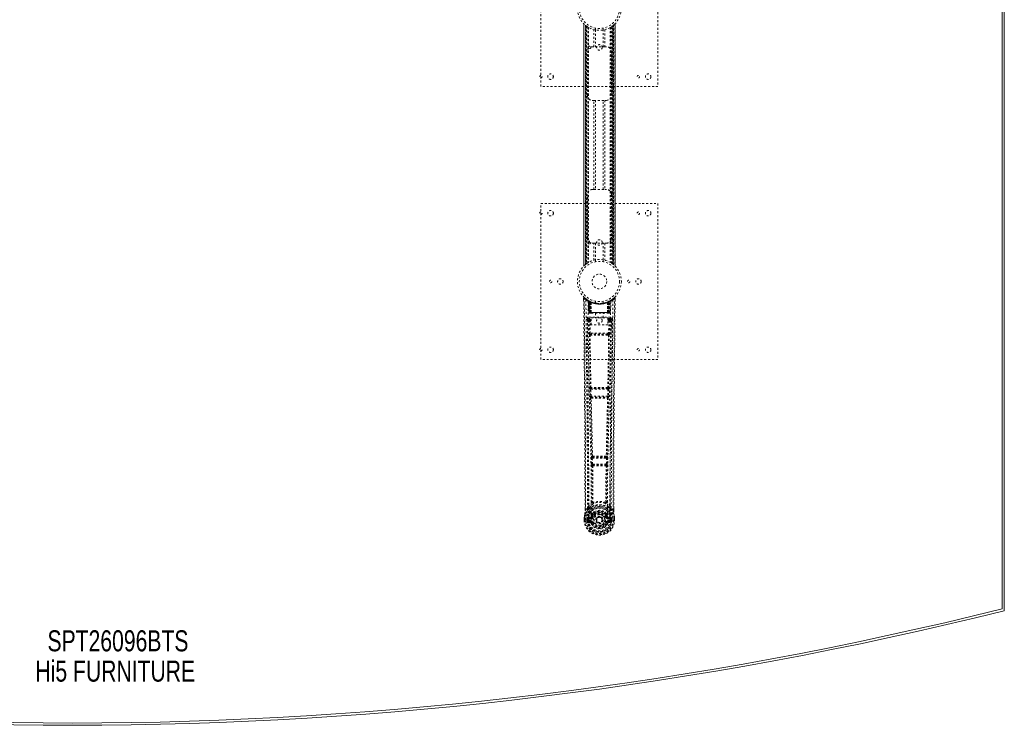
# Model space of a CAD drawing. Header units: inches. Extents: x 14.7 to 110.2, y 28.9 to 88.4.
# Tile 3 of 4: x 59.7 to 110.2, y 28.9 to 65. Entities that reach past the tile are written whole.
import ezdxf

# ---------------------------------------------------------------- set-up
doc = ezdxf.new("R2010")
doc.units = ezdxf.units.IN
doc.header["$MEASUREMENT"] = 0
doc.linetypes.add('SLD-Dashed', pattern=[0.075, 0.05, -0.025])
doc.linetypes.add('SLD-Solid', pattern=[0])
doc.layers.add('HI5-SYMBOLTEXT', color=5, linetype='SLD-Solid')
doc.styles.add('SLDTEXTSTYLE0', font='TXT', dxfattribs={"width": 0.75})

# ---------------------------------------------------------------- blocks, each defined once
blk = doc.blocks.new('SW_NOTE_0')
at = {"layer": 'HI5-SYMBOLTEXT', "color": 0, "char_height": 1.08, "attachment_point": 1, "style": 'SLDTEXTSTYLE0'}
for s, insert in [('SPT26096BTS', (0, 1.392)), ('Hi5 FURNITURE', (-0.617, -0.16))]:
    blk.add_mtext(s, dxfattribs=dict(at, insert=insert))

msp = doc.modelspace()

# ---------------------------------------------------------------- linework, layer by layer
at = {"color": 7, "linetype": 'SLD-Solid', "lineweight": 15}
for p, q in [((110.04, 82.41), (110.04, 34.844)), ((110.04, 34.844), (110.04, 82.41)), ((110.158, 82.502), (110.158, 34.752))]:
    msp.add_line(p, q, dxfattribs=at)
at = {"color": 7, "linetype": 'SLD-Dashed', "lineweight": 0}
for p, q in [((86.408, 61.627), (86.408, 69.627)), ((92.408, 69.627), (92.408, 61.627)), ((88.603, 64.842), (88.603, 52.412)), ((88.603, 52.413), (88.603, 64.841)), ((88.603, 64.84), (88.603, 52.413)), ((88.615, 52.425), (88.615, 64.829)), ((88.693, 52.495), (88.693, 64.758)), ((88.693, 64.758), (88.693, 52.495)), ((88.698, 64.754), (88.698, 52.499)), ((88.699, 64.753), (88.699, 52.5)), ((88.702, 52.503), (88.702, 64.751)), ((88.702, 64.751), (88.702, 52.503)), ((88.713, 52.512), (88.713, 64.742)), ((88.718, 52.515), (88.718, 64.739)), ((88.72, 64.737), (88.72, 52.517)), ((88.722, 64.735), (88.722, 52.518)), ((88.744, 64.719), (88.744, 52.535)), ((88.81, 64.674), (88.81, 52.58)), ((88.835, 64.659), (88.835, 52.595)), ((88.853, 64.648), (88.853, 52.605)), ((89.208, 64.616), (89.208, 64.519)), ((89.608, 64.519), (89.608, 64.616)), ((89.963, 64.648), (89.963, 52.605)), ((89.981, 64.659), (89.981, 52.595)), ((90.006, 64.674), (90.006, 52.58)), ((90.064, 52.541), (90.064, 64.713)), ((90.109, 64.747), (90.092, 64.733)), ((90.094, 52.518), (90.094, 64.735)), ((90.097, 52.517), (90.097, 64.737)), ((90.098, 64.739), (90.098, 52.515)), ((90.1, 64.739), (90.1, 52.514)), ((90.109, 52.507), (90.109, 64.747)), ((90.114, 64.751), (90.114, 52.503)), ((90.114, 52.503), (90.114, 64.751)), ((90.118, 52.499), (90.118, 64.754)), ((90.123, 64.758), (90.123, 52.495)), ((90.123, 52.495), (90.123, 64.758)), ((90.201, 64.829), (90.201, 52.425)), ((90.213, 52.411), (90.213, 64.842)), ((90.213, 64.841), (90.213, 52.413)), ((90.213, 52.413), (90.213, 64.84)), ((89.127, 63.662), (89.127, 64.538)), ((89.211, 64.519), (89.211, 63.662)), ((89.606, 63.662), (89.606, 64.519)), ((89.69, 64.538), (89.69, 63.662)), ((89.043, 63.662), (89.127, 63.662)), ((89.69, 63.662), (89.127, 63.662)), ((89.69, 63.662), (89.773, 63.662)), ((88.793, 61.162), (88.793, 63.412)), ((90.023, 63.412), (90.023, 61.162)), ((92.408, 61.627), (86.408, 61.627)), ((89.127, 60.912), (89.043, 60.912)), ((89.127, 56.342), (89.127, 60.912)), ((89.127, 60.912), (89.69, 60.912)), ((89.211, 60.912), (89.211, 56.342)), ((89.606, 56.342), (89.606, 60.912)), ((89.69, 60.912), (89.69, 56.342)), ((89.773, 60.912), (89.69, 60.912)), ((88.793, 53.842), (88.793, 56.092)), ((89.043, 56.342), (89.127, 56.342)), ((89.127, 56.342), (89.69, 56.342)), ((89.69, 56.342), (89.773, 56.342)), ((90.023, 56.092), (90.023, 53.842)), ((86.408, 55.627), (92.408, 55.627)), ((86.408, 47.627), (86.408, 55.627)), ((92.408, 55.627), (92.408, 47.627)), ((89.127, 53.592), (89.043, 53.592)), ((89.127, 52.716), (89.127, 53.592)), ((89.127, 53.592), (89.69, 53.592)), ((89.211, 53.592), (89.211, 52.734)), ((89.606, 52.734), (89.606, 53.592)), ((89.69, 53.592), (89.69, 52.716)), ((89.773, 53.592), (89.69, 53.592)), ((89.208, 52.734), (89.208, 52.638)), ((89.608, 52.638), (89.608, 52.734)), ((88.601, 50.768), (88.602, 50.684)), ((88.631, 50.769), (88.651, 50.791)), ((88.839, 50.653), (88.826, 50.661)), ((88.854, 50.628), (88.841, 50.637)), ((88.862, 50.031), (88.841, 50.637)), ((88.875, 50.031), (88.854, 50.628)), ((88.924, 50.609), (88.858, 50.643)), ((88.873, 50.621), (88.896, 50.027)), ((88.941, 50.582), (88.873, 50.618)), ((88.893, 50.031), (88.873, 50.618)), ((88.9, 50.588), (88.913, 50.614)), ((88.9, 50.588), (88.901, 50.031)), ((88.906, 50.585), (88.9, 50.588)), ((88.906, 50.585), (88.918, 50.611)), ((88.906, 50.031), (88.906, 50.585)), ((88.913, 50.614), (88.918, 50.611)), ((88.914, 50.581), (88.926, 50.608)), ((88.914, 50.031), (88.914, 50.581)), ((88.918, 50.579), (88.93, 50.606)), ((88.918, 50.579), (88.918, 50.031)), ((88.925, 50.608), (88.924, 50.609)), ((88.93, 50.606), (88.926, 50.608)), ((88.932, 50.573), (88.944, 50.599)), ((88.932, 50.573), (88.933, 50.031)), ((88.936, 50.571), (88.948, 50.598)), ((88.936, 50.031), (88.936, 50.571)), ((88.941, 50.582), (88.942, 50.582)), ((88.96, 50.031), (88.941, 50.582)), ((88.942, 50.582), (88.962, 50.031)), ((88.944, 50.599), (88.948, 50.598)), ((88.987, 50.553), (88.985, 50.554)), ((88.99, 50.029), (88.985, 50.554)), ((88.987, 50.553), (88.992, 50.031)), ((88.991, 50.579), (88.988, 50.58)), ((89.208, 50.616), (89.208, 50.519)), ((89.608, 50.519), (89.608, 50.616)), ((89.824, 50.031), (89.829, 50.553)), ((89.828, 50.581), (89.825, 50.579)), ((89.831, 50.554), (89.826, 50.029)), ((89.831, 50.554), (89.829, 50.553)), ((89.855, 50.031), (89.874, 50.582)), ((89.875, 50.582), (89.856, 50.031)), ((89.868, 50.598), (89.88, 50.571)), ((89.872, 50.599), (89.898, 50.612)), ((89.872, 50.599), (89.884, 50.573)), ((89.874, 50.582), (89.875, 50.582)), ((89.943, 50.618), (89.875, 50.582)), ((89.88, 50.571), (89.88, 50.031)), ((89.883, 50.031), (89.884, 50.573)), ((89.89, 50.608), (89.886, 50.606)), ((89.886, 50.606), (89.898, 50.579)), ((89.89, 50.608), (89.902, 50.581)), ((89.892, 50.609), (89.891, 50.608)), ((89.958, 50.643), (89.892, 50.609)), ((89.898, 50.611), (89.903, 50.614)), ((89.898, 50.611), (89.911, 50.585)), ((89.898, 50.031), (89.898, 50.579)), ((89.902, 50.581), (89.902, 50.031)), ((89.903, 50.614), (89.912, 50.618)), ((89.903, 50.614), (89.916, 50.588)), ((89.916, 50.588), (89.911, 50.585)), ((89.911, 50.585), (89.911, 50.031)), ((89.916, 50.031), (89.916, 50.588)), ((89.92, 50.027), (89.943, 50.621)), ((89.923, 50.031), (89.943, 50.618)), ((89.936, 50.612), (89.931, 50.613)), ((89.941, 50.031), (89.962, 50.628)), ((89.954, 50.031), (89.976, 50.637)), ((89.976, 50.637), (89.962, 50.628)), ((89.99, 50.661), (89.977, 50.653)), ((90.054, 50.703), (89.994, 50.666)), ((90.165, 50.791), (90.063, 50.71)), ((90.215, 50.768), (90.185, 50.769)), ((90.214, 50.683), (90.215, 50.768)), ((88.862, 50.031), (88.875, 50.031)), ((88.901, 50.031), (88.862, 50.031)), ((88.875, 50.031), (88.914, 50.031)), ((88.888, 50.003), (88.892, 50.002)), ((88.893, 50.031), (88.96, 50.031)), ((88.894, 50.002), (88.893, 50.002)), ((88.901, 50.002), (88.906, 50.002)), ((88.905, 50.002), (88.915, 50.002)), ((89.911, 50.031), (88.906, 50.031)), ((88.915, 50.002), (88.919, 50.002)), ((88.918, 50.031), (89.898, 50.031)), ((88.923, 50.002), (88.99, 50.002)), ((88.933, 50.031), (88.936, 50.031)), ((89.88, 50.031), (88.936, 50.031)), ((88.962, 50.031), (88.96, 50.031)), ((88.99, 50.029), (88.992, 50.031)), ((88.992, 50.031), (89.824, 50.031)), ((88.992, 50.002), (89.824, 50.002)), ((89.213, 50.002), (89.213, 49.769)), ((89.603, 49.769), (89.603, 50.002)), ((89.824, 50.031), (89.826, 50.029)), ((89.826, 50.002), (89.893, 50.002)), ((89.856, 50.031), (89.855, 50.031)), ((89.856, 50.031), (89.923, 50.031)), ((89.88, 50.031), (89.883, 50.031)), ((89.897, 50.002), (89.901, 50.002)), ((89.901, 50.002), (89.911, 50.002)), ((89.902, 50.031), (89.941, 50.031)), ((89.91, 50.002), (89.915, 50.002)), ((89.915, 50.002), (89.915, 50.004)), ((89.954, 50.031), (89.916, 50.031)), ((89.923, 50.002), (89.922, 50.002)), ((89.924, 50.002), (89.928, 50.002)), ((89.941, 50.031), (89.954, 50.031)), ((88.795, 49.705), (88.791, 49.687)), ((88.792, 49.695), (88.792, 49.685)), ((88.792, 49.685), (88.792, 49.683)), ((88.792, 49.684), (88.799, 48.87)), ((88.836, 49.793), (88.836, 49.733)), ((89.98, 49.793), (88.836, 49.793)), ((88.836, 49.733), (88.984, 49.733)), ((88.884, 49.63), (88.891, 48.97)), ((88.884, 49.63), (88.929, 49.63)), ((88.929, 49.675), (88.929, 49.63)), ((88.984, 49.675), (88.929, 49.675)), ((88.936, 48.97), (88.929, 49.63)), ((88.984, 49.63), (88.929, 49.63)), ((88.984, 49.403), (88.984, 49.769)), ((88.984, 49.769), (89.845, 49.769)), ((89.845, 49.769), (89.845, 49.403)), ((89.845, 49.733), (89.98, 49.733)), ((89.845, 49.675), (89.888, 49.675)), ((89.845, 49.63), (89.888, 49.63)), ((89.888, 49.63), (89.881, 48.97)), ((89.888, 49.675), (89.888, 49.63)), ((89.932, 49.63), (89.925, 48.97)), ((89.98, 49.733), (89.98, 49.793)), ((90.017, 48.87), (90.024, 49.684)), ((90.025, 49.687), (90.021, 49.705)), ((90.024, 49.685), (90.024, 49.695)), ((90.024, 49.683), (90.024, 49.685)), ((89.881, 48.97), (88.936, 48.97)), ((89.845, 49.403), (88.984, 49.403)), ((88.933, 48.88), (88.982, 48.879)), ((88.992, 48.926), (88.945, 48.926)), ((89.824, 48.926), (88.992, 48.926)), ((89.872, 48.926), (89.824, 48.926)), ((89.834, 48.879), (89.883, 48.88)), ((92.408, 47.627), (86.408, 47.627)), ((88.928, 46.099), (88.939, 45.746)), ((88.941, 46.191), (88.935, 46.189)), ((88.973, 46.1), (89.843, 46.1)), ((88.984, 45.748), (88.973, 46.1)), ((88.98, 46.145), (88.986, 46.148)), ((89.836, 46.145), (88.98, 46.145)), ((89.83, 46.148), (89.836, 46.145)), ((89.843, 46.1), (89.833, 45.748)), ((89.881, 46.189), (89.875, 46.191)), ((89.888, 46.099), (89.877, 45.746)), ((88.952, 45.656), (88.953, 45.656)), ((89.833, 45.748), (88.984, 45.748)), ((88.997, 45.702), (88.997, 45.703)), ((88.997, 45.703), (89.819, 45.703)), ((89.819, 45.703), (89.819, 45.702)), ((89.863, 45.656), (89.864, 45.656)), ((88.998, 42.577), (89.01, 42.268)), ((89.02, 42.67), (89.008, 42.666)), ((89.042, 42.578), (89.774, 42.578)), ((89.054, 42.269), (89.042, 42.578)), ((89.052, 42.623), (89.065, 42.627)), ((89.764, 42.623), (89.052, 42.623)), ((89.751, 42.627), (89.764, 42.623)), ((89.774, 42.578), (89.762, 42.269)), ((89.796, 42.67), (89.808, 42.666)), ((89.819, 42.577), (89.807, 42.268)), ((89.01, 42.268), (89.012, 42.234)), ((89.028, 42.178), (89.029, 42.177)), ((89.762, 42.269), (89.054, 42.269)), ((89.073, 42.224), (89.072, 42.225)), ((89.072, 42.225), (89.744, 42.225)), ((89.744, 42.225), (89.743, 42.224)), ((89.787, 42.177), (89.788, 42.178)), ((89.807, 42.268), (89.804, 42.234)), ((88.671, 39.895), (88.671, 39.984)), ((88.673, 39.985), (88.673, 39.896)), ((88.797, 40.012), (88.701, 39.896)), ((88.797, 40.012), (88.857, 40.124)), ((89.96, 40.124), (90.019, 40.012)), ((90.115, 39.896), (90.019, 40.012)), ((90.144, 39.896), (90.143, 39.997)), ((90.145, 39.895), (90.145, 39.997)), ((88.628, 39.396), (88.629, 39.513)), ((88.628, 39.396), (88.632, 39.396)), ((88.629, 39.517), (88.629, 39.513)), ((88.63, 39.513), (88.63, 39.395)), ((88.632, 39.396), (88.686, 39.396)), ((88.659, 39.513), (88.658, 39.397)), ((88.686, 39.396), (88.709, 39.396)), ((88.709, 39.396), (88.714, 39.396)), ((88.714, 39.396), (88.865, 39.396)), ((88.78, 39.469), (88.78, 39.47)), ((88.78, 39.397), (88.78, 39.469)), ((88.78, 39.397), (88.78, 39.397)), ((88.809, 39.468), (88.809, 39.397)), ((88.815, 39.397), (88.809, 39.397)), ((88.81, 39.469), (88.815, 39.488)), ((88.815, 39.488), (88.815, 39.475)), ((88.815, 39.475), (88.815, 39.397)), ((88.824, 39.516), (88.821, 39.512)), ((88.824, 39.516), (88.835, 39.527)), ((88.95, 39.548), (88.835, 39.527)), ((88.835, 39.527), (88.835, 39.527)), ((88.835, 39.527), (88.835, 39.527)), ((88.85, 39.494), (88.979, 39.519)), ((88.85, 39.494), (88.85, 39.464)), ((88.979, 39.494), (88.85, 39.494)), ((88.979, 39.464), (88.85, 39.464)), ((88.865, 39.396), (88.865, 39.396)), ((88.979, 39.519), (88.979, 39.494)), ((88.979, 39.464), (88.979, 39.494)), ((89.027, 39.548), (89.034, 39.56)), ((89.034, 39.56), (89.061, 39.548)), ((89.037, 39.708), (89.036, 39.686)), ((89.044, 39.736), (89.055, 39.754)), ((89.06, 39.703), (89.06, 39.681)), ((89.252, 39.403), (89.252, 39.418)), ((89.252, 39.394), (89.252, 39.403)), ((89.755, 39.548), (89.782, 39.56)), ((89.756, 39.681), (89.756, 39.703)), ((89.761, 39.754), (89.773, 39.736)), ((89.779, 39.708), (89.78, 39.686)), ((89.782, 39.56), (89.789, 39.548)), ((89.837, 39.519), (89.966, 39.494)), ((89.837, 39.519), (89.837, 39.494)), ((89.966, 39.494), (89.837, 39.494)), ((89.837, 39.464), (89.837, 39.494)), ((89.966, 39.464), (89.837, 39.464)), ((89.981, 39.527), (89.866, 39.548)), ((89.951, 39.396), (90.102, 39.396)), ((89.966, 39.464), (89.966, 39.494)), ((89.981, 39.527), (89.992, 39.516)), ((89.995, 39.512), (89.992, 39.516)), ((90.001, 39.488), (90.001, 39.475)), ((90.006, 39.469), (90.001, 39.488)), ((90.001, 39.475), (90.001, 39.397)), ((90.001, 39.397), (90.007, 39.397)), ((90.036, 39.47), (90.007, 39.468)), ((90.007, 39.397), (90.007, 39.468)), ((90.036, 39.47), (90.036, 39.469)), ((90.036, 39.469), (90.037, 39.397)), ((90.102, 39.396), (90.108, 39.396)), ((90.108, 39.396), (90.131, 39.396)), ((90.131, 39.396), (90.184, 39.396)), ((90.158, 39.397), (90.158, 39.513)), ((90.184, 39.396), (90.188, 39.396)), ((90.187, 39.395), (90.186, 39.513)), ((90.187, 39.513), (90.187, 39.517)), ((90.188, 39.396), (90.187, 39.513)), ((88.833, 39.276), (88.951, 39.252)), ((88.863, 39.342), (88.863, 39.312)), ((88.863, 39.342), (88.979, 39.342)), ((88.979, 39.291), (88.863, 39.312)), ((88.863, 39.312), (88.979, 39.312)), ((88.979, 39.342), (88.979, 39.312)), ((88.979, 39.291), (88.979, 39.312)), ((89.039, 39.248), (89.035, 39.256)), ((89.061, 39.257), (89.039, 39.248)), ((89.777, 39.248), (89.755, 39.257)), ((89.781, 39.256), (89.777, 39.248)), ((89.832, 39.225), (89.777, 39.248)), ((89.837, 39.342), (89.837, 39.312)), ((89.837, 39.342), (89.953, 39.342)), ((89.953, 39.312), (89.837, 39.291)), ((89.837, 39.291), (89.837, 39.312)), ((89.837, 39.312), (89.953, 39.312)), ((89.865, 39.252), (89.984, 39.276)), ((89.953, 39.312), (89.953, 39.342))]:
    msp.add_line(p, q, dxfattribs=at)
at = {"color": 7, "linetype": 'SLD-Dashed', "lineweight": 0, "flags": 128}
for points in [[(88.601, 50.768), (88.602, 50.768), (88.604, 50.768), (88.61, 50.769), (88.62, 50.769), (88.625, 50.768), (88.631, 50.769)], [(88.671, 39.984), (88.669, 42.613), (88.651, 45.331), (88.627, 48.049), (88.601, 50.768)], [(88.65, 50.788), (88.643, 50.792), (88.635, 50.795), (88.626, 50.795), (88.618, 50.794), (88.612, 50.79), (88.606, 50.785), (88.603, 50.778), (88.602, 50.771)], [(88.701, 39.896), (88.702, 40.635), (88.702, 41.415), (88.7, 42.238), (88.696, 43.103), (88.692, 43.9), (88.686, 44.73), (88.685, 44.92), (88.683, 45.113), (88.682, 45.307), (88.681, 45.44), (88.68, 45.57), (88.678, 45.705), (88.677, 45.847), (88.673, 46.3), (88.669, 46.805), (88.663, 47.36), (88.66, 47.711), (88.656, 48.084), (88.653, 48.486), (88.649, 48.862), (88.644, 49.353), (88.64, 49.789), (88.637, 50.17), (88.634, 50.497), (88.631, 50.769)], [(88.72, 50.675), (88.726, 49.084), (88.744, 47.495), (88.774, 45.908), (88.812, 44.326), (88.842, 43.086), (88.865, 41.85), (88.875, 40.62), (88.865, 39.396)], [(88.829, 50.619), (88.835, 49.033), (88.856, 47.448), (88.889, 45.866), (88.929, 44.287), (88.961, 43.05), (88.985, 41.816), (88.995, 40.588), (88.982, 39.366)], [(88.834, 50.654), (88.841, 50.643), (88.845, 50.629)], [(88.841, 50.642), (88.842, 50.637), (88.842, 50.635)], [(88.872, 50.625), (88.873, 50.619), (88.873, 50.618)], [(88.874, 50.634), (88.88, 50.63), (88.913, 50.614)], [(89.987, 50.619), (89.981, 49.033), (89.96, 47.448), (89.927, 45.866), (89.887, 44.287), (89.855, 43.05), (89.831, 41.816), (89.822, 40.588), (89.834, 39.366)], [(90.096, 50.675), (90.091, 49.084), (90.072, 47.495), (90.042, 45.908), (90.004, 44.326), (89.974, 43.086), (89.951, 41.85), (89.941, 40.62), (89.951, 39.396)], [(90.115, 39.896), (90.114, 40.71), (90.114, 41.559), (90.117, 42.443), (90.12, 43.245), (90.123, 43.763), (90.127, 44.305), (90.131, 44.871), (90.136, 45.434), (90.14, 45.922), (90.145, 46.569), (90.152, 47.257), (90.159, 47.987), (90.165, 48.663), (90.185, 50.769)], [(90.145, 39.997), (90.147, 42.613), (90.165, 45.329), (90.189, 48.051), (90.215, 50.768)], [(90.212, 50.768), (90.21, 50.776), (90.207, 50.784), (90.201, 50.79), (90.195, 50.795), (90.188, 50.798), (90.181, 50.798), (90.173, 50.796), (90.167, 50.792)], [(88.933, 50.031), (88.925, 50.031), (88.917, 50.031), (88.91, 50.031), (88.904, 50.031), (88.899, 50.031), (88.896, 50.031), (88.894, 50.031), (88.893, 50.031)], [(88.893, 50.031), (88.894, 50.024), (88.895, 50.022)], [(88.907, 50.002), (88.907, 50.002), (88.908, 50.002), (88.911, 50.003), (88.915, 50.004)], [(88.922, 50.002), (88.924, 50.002), (88.925, 50.002)], [(88.962, 50.031), (88.965, 50.021), (88.972, 50.012)], [(88.99, 50.029), (88.975, 50.015), (88.972, 50.012)], [(89.826, 50.029), (89.841, 50.015), (89.844, 50.012)], [(89.844, 50.012), (89.851, 50.021), (89.855, 50.031)], [(89.923, 50.031), (89.922, 50.031), (89.921, 50.031), (89.917, 50.031), (89.912, 50.031), (89.906, 50.031), (89.899, 50.031), (89.891, 50.031), (89.883, 50.031)], [(89.902, 50.004), (89.906, 50.003), (89.908, 50.002), (89.909, 50.002), (89.909, 50.002)], [(88.731, 49.687), (88.735, 49.311), (88.739, 48.882), (88.744, 48.412), (88.748, 47.987), (88.75, 47.765), (88.752, 47.542), (88.754, 47.32), (88.757, 47.067), (88.759, 46.812), (88.761, 46.565), (88.766, 46.061), (88.77, 45.593), (88.774, 45.161), (88.778, 44.739), (88.781, 44.249), (88.787, 43.408), (88.792, 42.56), (88.796, 41.682), (88.797, 40.828), (88.797, 40.012)], [(88.791, 49.687), (88.815, 49.659), (88.884, 49.63)], [(88.791, 49.687), (88.822, 46.499), (88.848, 43.311), (88.857, 40.124)], [(88.929, 49.675), (88.86, 49.704), (88.836, 49.733)], [(89.98, 49.733), (89.957, 49.704), (89.888, 49.675)], [(89.932, 49.63), (89.928, 49.63), (89.918, 49.63), (89.904, 49.63), (89.888, 49.63)], [(89.932, 49.63), (90.001, 49.659), (90.022, 49.684)], [(89.96, 40.124), (89.968, 43.311), (89.994, 46.499), (90.025, 49.687)], [(90.019, 40.012), (90.019, 40.752), (90.02, 41.524), (90.023, 42.327), (90.027, 43.093), (90.032, 43.868), (90.038, 44.644), (90.044, 45.4), (90.051, 46.126), (90.057, 46.801), (90.064, 47.558), (90.071, 48.267), (90.078, 48.965), (90.085, 49.687)], [(88.936, 48.97), (88.92, 48.97), (88.906, 48.97), (88.895, 48.97), (88.891, 48.97)], [(89.925, 48.97), (89.921, 48.97), (89.911, 48.97), (89.896, 48.97), (89.881, 48.97)], [(88.9, 48.882), (88.917, 47.536), (88.941, 46.191)], [(88.975, 46.189), (88.95, 47.534), (88.933, 48.88)], [(89.834, 48.879), (89.623, 48.879), (89.408, 48.879), (89.194, 48.879), (88.982, 48.879)], [(89.824, 48.926), (89.62, 48.926), (89.414, 48.926), (89.202, 48.926), (88.992, 48.926)], [(89.883, 48.88), (89.866, 47.534), (89.841, 46.189)], [(89.872, 48.926), (89.888, 48.922), (89.899, 48.915)], [(89.916, 48.882), (89.899, 47.536), (89.875, 46.191)], [(88.973, 46.1), (88.965, 46.1), (88.957, 46.1), (88.949, 46.099), (88.943, 46.099), (88.937, 46.099), (88.933, 46.099), (88.93, 46.099), (88.928, 46.099)], [(89.888, 46.099), (89.886, 46.099), (89.883, 46.099), (89.879, 46.099), (89.873, 46.099), (89.867, 46.099), (89.859, 46.1), (89.852, 46.1), (89.843, 46.1)], [(88.984, 45.748), (88.975, 45.747), (88.968, 45.747), (88.96, 45.747), (88.954, 45.747), (88.948, 45.746), (88.944, 45.746), (88.941, 45.746), (88.939, 45.746)], [(88.939, 45.746), (88.941, 45.713), (88.941, 45.711)], [(88.953, 45.656), (88.988, 44.161), (89.02, 42.67)], [(89.056, 42.666), (89.023, 44.157), (88.987, 45.653)], [(89.829, 45.653), (89.793, 44.157), (89.76, 42.666)], [(89.863, 45.656), (89.828, 44.161), (89.796, 42.67)], [(89.877, 45.746), (89.876, 45.746), (89.872, 45.746), (89.868, 45.746), (89.862, 45.747), (89.856, 45.747), (89.849, 45.747), (89.841, 45.747), (89.833, 45.748)], [(89.859, 45.676), (89.86, 45.674), (89.863, 45.656)], [(89.877, 45.746), (89.875, 45.713), (89.875, 45.711)], [(89.042, 42.578), (89.034, 42.578), (89.026, 42.578), (89.019, 42.577), (89.013, 42.577), (89.007, 42.577), (89.003, 42.577), (88.999, 42.577), (88.998, 42.577)], [(89.042, 42.578), (89.042, 42.587), (89.042, 42.595), (89.044, 42.609), (89.047, 42.619), (89.052, 42.623)], [(89.764, 42.623), (89.769, 42.619), (89.773, 42.609), (89.774, 42.595), (89.775, 42.587), (89.774, 42.578)], [(89.819, 42.577), (89.817, 42.577), (89.813, 42.577), (89.809, 42.577), (89.803, 42.577), (89.797, 42.577), (89.79, 42.578), (89.782, 42.578), (89.774, 42.578)], [(89.054, 42.269), (89.046, 42.269), (89.038, 42.269), (89.031, 42.269), (89.025, 42.268), (89.019, 42.268), (89.015, 42.268), (89.012, 42.268), (89.01, 42.268)], [(89.029, 42.177), (89.04, 41.246), (89.04, 40.317)], [(89.065, 42.172), (89.075, 41.24), (89.076, 40.31)], [(89.74, 40.31), (89.741, 41.24), (89.751, 42.172)], [(89.762, 42.269), (89.761, 42.261), (89.76, 42.252), (89.755, 42.238), (89.75, 42.228), (89.747, 42.226), (89.745, 42.225), (89.744, 42.225)], [(89.807, 42.268), (89.802, 42.268), (89.791, 42.268), (89.777, 42.269), (89.762, 42.269)], [(89.787, 42.177), (89.777, 41.246), (89.776, 40.317)], [(88.839, 39.972), (88.739, 39.848), (88.659, 39.694)], [(88.701, 39.896), (88.695, 39.896), (88.689, 39.896), (88.683, 39.896), (88.678, 39.896), (88.674, 39.896), (88.672, 39.896), (88.671, 39.895), (88.671, 39.895)], [(89.038, 40.308), (88.941, 40.222), (88.857, 40.124)], [(88.95, 40.075), (88.944, 40.069), (88.935, 40.06)], [(89.038, 40.308), (89.04, 40.298), (89.045, 40.289), (89.051, 40.283), (89.059, 40.28), (89.067, 40.28), (89.074, 40.283), (89.081, 40.29), (89.086, 40.299)], [(89.076, 40.31), (89.076, 40.308), (89.077, 40.306), (89.08, 40.303), (89.086, 40.299)], [(89.73, 40.299), (89.737, 40.303), (89.739, 40.306), (89.74, 40.308), (89.74, 40.31)], [(89.73, 40.299), (89.735, 40.29), (89.742, 40.283), (89.75, 40.28), (89.758, 40.28), (89.765, 40.283), (89.771, 40.289), (89.776, 40.298), (89.778, 40.308)], [(89.96, 40.124), (89.875, 40.222), (89.778, 40.308)], [(89.881, 40.06), (89.872, 40.069), (89.867, 40.075)], [(89.977, 39.972), (90.077, 39.848), (90.157, 39.694)], [(90.145, 39.895), (90.145, 39.895), (90.144, 39.896), (90.142, 39.896), (90.138, 39.896), (90.133, 39.896), (90.127, 39.896), (90.121, 39.896), (90.115, 39.896)], [(88.658, 39.397), (88.652, 39.397), (88.646, 39.397), (88.64, 39.396), (88.635, 39.396), (88.632, 39.396), (88.629, 39.396), (88.628, 39.396), (88.628, 39.396)], [(88.659, 39.694), (88.643, 39.615), (88.629, 39.517)], [(88.629, 39.513), (88.642, 39.608), (88.658, 39.683)], [(88.629, 39.517), (88.63, 39.517), (88.632, 39.516), (88.635, 39.516), (88.638, 39.515), (88.643, 39.515), (88.648, 39.514), (88.653, 39.513), (88.659, 39.513)], [(88.629, 39.513), (88.629, 39.513), (88.63, 39.513), (88.632, 39.513), (88.636, 39.513), (88.64, 39.513), (88.646, 39.513), (88.652, 39.513), (88.659, 39.513)], [(88.659, 39.694), (88.658, 39.688), (88.658, 39.683)], [(88.78, 39.47), (88.79, 39.469), (88.799, 39.469), (88.806, 39.468), (88.809, 39.468)], [(88.809, 39.397), (88.806, 39.397), (88.799, 39.397), (88.79, 39.397), (88.78, 39.397)], [(88.809, 39.468), (88.81, 39.468), (88.81, 39.469)], [(88.85, 39.464), (88.831, 39.467), (88.815, 39.475)], [(88.977, 39.571), (88.964, 39.553), (88.95, 39.548)], [(89.036, 39.686), (89.006, 39.635), (88.977, 39.571)], [(89.834, 39.366), (89.828, 39.288), (89.806, 39.213), (89.766, 39.143), (89.713, 39.082), (89.647, 39.033), (89.572, 38.996), (89.492, 38.974), (89.408, 38.966), (89.324, 38.974), (89.244, 38.996), (89.169, 39.033), (89.104, 39.082), (89.05, 39.143), (89.011, 39.213), (88.988, 39.288), (88.982, 39.366)], [(89.181, 39.839), (89.13, 39.813), (89.055, 39.754)], [(89.089, 39.537), (89.084, 39.539), (89.079, 39.541), (89.074, 39.543), (89.07, 39.545), (89.066, 39.546), (89.064, 39.547), (89.062, 39.548), (89.061, 39.548)], [(89.761, 39.754), (89.686, 39.813), (89.635, 39.839)], [(89.782, 39.56), (89.756, 39.62), (89.727, 39.668)], [(89.727, 39.537), (89.732, 39.539), (89.737, 39.541), (89.742, 39.543), (89.746, 39.545), (89.75, 39.546), (89.752, 39.547), (89.754, 39.548), (89.755, 39.548)], [(89.78, 39.686), (89.811, 39.635), (89.839, 39.571)], [(89.839, 39.571), (89.852, 39.553), (89.866, 39.548)], [(90.001, 39.475), (89.985, 39.467), (89.966, 39.464)], [(90.006, 39.469), (90.007, 39.468), (90.007, 39.468)], [(90.159, 39.683), (90.158, 39.688), (90.157, 39.694)], [(90.187, 39.517), (90.175, 39.605), (90.157, 39.694)], [(90.187, 39.517), (90.186, 39.517), (90.184, 39.516), (90.181, 39.516), (90.178, 39.515), (90.173, 39.515), (90.168, 39.514), (90.163, 39.513), (90.158, 39.513)], [(90.158, 39.513), (90.164, 39.513), (90.17, 39.513), (90.176, 39.513), (90.18, 39.513), (90.184, 39.513), (90.186, 39.513), (90.188, 39.513), (90.187, 39.513)], [(90.188, 39.396), (90.188, 39.396), (90.187, 39.396), (90.184, 39.396), (90.181, 39.396), (90.176, 39.396), (90.171, 39.397), (90.164, 39.397), (90.158, 39.397)], [(90.187, 39.513), (90.174, 39.608), (90.159, 39.683)], [(88.82, 39.324), (88.84, 39.337), (88.863, 39.342)], [(89.089, 39.269), (89.084, 39.267), (89.079, 39.265), (89.074, 39.263), (89.07, 39.261), (89.066, 39.259), (89.064, 39.258), (89.062, 39.258), (89.061, 39.257)], [(89.727, 39.269), (89.732, 39.267), (89.737, 39.265), (89.742, 39.263), (89.746, 39.261), (89.75, 39.259), (89.752, 39.258), (89.754, 39.258), (89.755, 39.257)], [(89.953, 39.342), (89.977, 39.337), (89.996, 39.324)]]:
    msp.add_lwpolyline(points, dxfattribs=at)
at = {"color": 7, "linetype": 'SLD-Dashed', "lineweight": 0}
for centre, radius in [((89.408, 65.627), 1.125), ((89.408, 65.627), 1.03), ((88.908, 63.627), 0.0625), ((89.408, 63.627), 0.141), ((86.408, 62.127), 0.0625), ((86.908, 62.127), 0.141), ((91.408, 62.127), 0.0625), ((91.908, 62.127), 0.141), ((86.408, 55.127), 0.0625), ((86.908, 55.127), 0.141), ((91.408, 55.127), 0.0625), ((91.908, 55.127), 0.141), ((88.908, 53.627), 0.0625), ((89.408, 53.627), 0.141), ((89.408, 51.627), 1.125), ((89.408, 51.627), 1.03), ((89.408, 51.627), 0.376), ((86.908, 51.627), 0.0625), ((87.408, 51.627), 0.14), ((90.908, 51.627), 0.0625), ((91.408, 51.627), 0.141), ((88.908, 49.627), 0.0625), ((89.408, 49.627), 0.141), ((86.408, 48.127), 0.0625), ((86.908, 48.127), 0.141), ((91.408, 48.127), 0.0625), ((91.908, 48.127), 0.141), ((89.408, 39.403), 0.7), ((89.408, 39.403), 0.69), ((89.408, 39.403), 0.623), ((89.408, 39.403), 0.32), ((89.408, 39.403), 0.275), ((89.408, 39.403), 0.187), ((89.408, 39.403), 0.157), ((89.408, 39.403), 0.142), ((89.408, 39.403), 0.14), ((89.408, 39.403), 0.138)]:
    msp.add_circle(centre, radius, dxfattribs=at)
for centre, radius, start, end in [((89.511, 65.729), 1.269, 224.3575, 225.1304), ((89.431, 65.655), 1.162, 230.5579, 231.8499), ((89.407, 65.626), 1.123, 230.9309, 233.8288), ((89.408, 65.627), 1.125, 232.2648, 239.3829), ((89.406, 65.63), 1.129, 305.6727, 307.9176), ((89.43, 65.602), 1.091, 307.6136, 315.7635), ((89.412, 65.622), 1.119, 307.9205, 309.4692), ((89.043, 63.412), 0.25, 90, 180), ((89.773, 63.412), 0.25, 0, 90), ((89.043, 61.162), 0.25, 180, 270), ((89.773, 61.162), 0.25, 270, 0), ((89.043, 56.092), 0.25, 90, 180), ((89.773, 56.092), 0.25, 0, 90), ((89.043, 53.842), 0.25, 180, 270), ((89.773, 53.842), 0.25, 270, 0), ((89.387, 51.651), 1.093, 127.6199, 135.757), ((89.416, 51.618), 1.137, 128.136, 129.4561), ((89.408, 51.627), 1.125, 52.2636, 59.3839), ((89.404, 51.621), 1.132, 51.4659, 54.3225), ((89.347, 51.566), 1.211, 44.3395, 45.1498), ((88.631, 50.769), 0.03, 47.8468, 180.5324), ((89.402, 51.661), 1.2, 228.1041, 235.3369), ((89.408, 51.627), 1.158, 227.8714, 312.1369), ((89.404, 51.621), 1.12, 227.896, 235.3619), ((88.75, 50.675), 0.03, 55.9273, 179.7366), ((89.394, 51.862), 1.365, 240.4172, 245.5483), ((89.409, 51.628), 1.129, 235.3455, 240.4715), ((88.811, 50.635), 0.03, 1.9905, 58.912), ((89.376, 51.573), 1.065, 238.8982, 239.8297), ((88.791, 50.6), 0.0707, 31.4535, 58.898), ((88.87, 50.607), 0.0429, 114.1718, 162.9885), ((89.408, 51.659), 1.19, 240.88, 299.12), ((88.824, 50.627), 0.0299, 1.9086, 59.6926), ((89.323, 51.478), 0.956, 239.6161, 242.5278), ((89.419, 51.649), 1.154, 239.9253, 243.9574), ((89.398, 51.261), 0.837, 228.2592, 233.5251), ((89.408, 51.627), 1.127, 240.4733, 299.5267), ((89.385, 51.241), 0.81, 229.0919, 234.4547), ((88.843, 50.617), 0.03, 16.8579, 61.2606), ((88.843, 50.617), 0.0299, 1.8058, 60.7498), ((89.408, 51.627), 1.127, 240.7811, 245.7098), ((89.396, 51.25), 0.821, 230.3925, 235.5903), ((89.408, 51.626), 1.155, 244.2142, 295.7858), ((89.408, 51.626), 1.155, 244.9104, 295.0896), ((88.911, 50.582), 0.0297, 1.4827, 64.4695), ((88.913, 50.581), 0.0297, 1.4764, 64.5493), ((89.408, 51.626), 1.155, 245.8865, 294.1135), ((89.364, 51.179), 0.731, 234.752, 238.7711), ((88.959, 50.57), 0.0311, 328.3265, 19.6448), ((88.958, 50.57), 0.0345, 328.9555, 15.168), ((89.408, 51.59), 1.12, 247.9255, 292.0745), ((89.858, 50.57), 0.0345, 164.8376, 211.039), ((89.857, 50.57), 0.031, 160.2177, 211.6924), ((89.45, 51.181), 0.734, 301.2412, 305.2414), ((89.516, 51.395), 0.872, 293.5613, 295.4799), ((89.927, 50.505), 0.109, 91.2471, 120.4804), ((89.903, 50.581), 0.0297, 115.4507, 178.5236), ((89.905, 50.582), 0.0297, 115.5332, 178.5219), ((89.42, 51.25), 0.821, 304.4097, 309.6075), ((89.436, 51.235), 0.803, 305.523, 310.9326), ((89.959, 50.486), 0.137, 89.4088, 113.5142), ((89.414, 51.266), 0.844, 306.4936, 311.7199), ((89.973, 50.617), 0.0299, 119.2539, 178.1984), ((89.554, 51.375), 0.836, 298.7915, 300.3493), ((89.992, 50.627), 0.03, 120.3035, 178.0873), ((89.408, 51.627), 1.127, 299.526, 304.6584), ((89.946, 50.607), 0.0429, 17.0146, 65.8219), ((90.006, 50.635), 0.03, 121.0773, 178.0202), ((89.423, 51.861), 1.364, 294.4498, 299.5847), ((89.412, 51.622), 1.121, 304.6402, 312.0989), ((90.066, 50.675), 0.03, 0.2615, 124.077), ((89.41, 51.666), 1.205, 304.6767, 311.8764), ((90.185, 50.769), 0.03, 359.4717, 132.1511), ((90.129, 50.739), 0.0633, 28.5158, 55.8927), ((88.892, 50.032), 0.03, 181.9942, 269.9952), ((88.893, 50.032), 0.0305, 182.3656, 249.368), ((88.905, 50.032), 0.03, 181.9918, 246.5565), ((88.906, 50.033), 0.0315, 237.9447, 270.6795), ((88.923, 50.032), 0.03, 181.9327, 269.9355), ((88.921, 49.891), 0.114, 100.0907, 103.9727), ((89.731, 50.028), 0.83, 179.7742, 181.6221), ((89.318, 50.024), 0.412, 179.0187, 183.0429), ((89.336, 50.024), 0.422, 179.04, 182.9752), ((89.34, 50.024), 0.422, 179.0353, 182.9706), ((89.375, 50.024), 0.442, 179.0789, 182.8342), ((89.378, 50.024), 0.442, 179.0835, 182.8389), ((88.99, 50.032), 0.0299, 181.7963, 269.8152), ((88.992, 50.028), 0.0265, 218.3641, 269.3872), ((89.824, 50.028), 0.0266, 270.7975, 321.4461), ((89.826, 50.032), 0.0299, 270.1848, 358.2037), ((89.437, 50.024), 0.443, 357.1738, 0.9224), ((89.442, 50.024), 0.442, 357.1611, 0.9165), ((89.888, 50.037), 0.0353, 261.8131, 350.6747), ((89.893, 50.032), 0.03, 270.0645, 358.0673), ((89.473, 50.024), 0.425, 357.0496, 0.9537), ((89.054, 50.027), 0.848, 358.418, 0.2259), ((89.502, 50.024), 0.409, 356.9369, 0.9922), ((89.911, 50.033), 0.0314, 269.2997, 302.3797), ((89.894, 49.889), 0.117, 75.8626, 79.592), ((89.911, 50.032), 0.03, 293.4983, 358.0222), ((89.924, 50.032), 0.03, 270.0075, 357.9987), ((89.923, 50.032), 0.0305, 290.7103, 357.6498), ((88.836, 49.688), 0.105, 89.9171, 180.6366), ((88.773, 46.826), 2.861, 89.6401, 90.8417), ((88.836, 49.688), 0.045, 90.0232, 157.9893), ((88.929, 49.63), 0.0451, 90.4258, 180.3581), ((89.887, 49.63), 0.0451, 359.6174, 89.5736), ((89.98, 49.688), 0.105, 359.3624, 90.0839), ((89.98, 49.688), 0.045, 22.0128, 89.9776), ((90.043, 46.812), 2.875, 89.1624, 90.3581), ((89.18, 48.957), 0.289, 177.3538, 195.0212), ((89.012, 48.963), 0.0773, 174.5378, 208.3846), ((89.804, 48.963), 0.0773, 331.6291, 5.4591), ((89.636, 48.957), 0.289, 344.9817, 2.6495), ((88.946, 48.881), 0.0456, 91.9252, 179.0017), ((88.926, 49.138), 0.258, 264.2214, 271.5601), ((89.008, 48.887), 0.075, 148.0078, 184.8092), ((89.046, 48.89), 0.0652, 146.4361, 189.4371), ((89.77, 48.89), 0.0652, 350.5383, 33.553), ((89.807, 48.886), 0.0756, 355.3415, 31.8457), ((89.89, 49.138), 0.258, 268.4475, 275.7748), ((89.877, 48.883), 0.0384, 357.0777, 55.3702), ((89.148, 46.126), 0.222, 163.6411, 187.1173), ((88.98, 46.19), 0.0451, 181.9398, 269.4447), ((88.986, 46.193), 0.0451, 181.9691, 269.4236), ((88.967, 46.324), 0.136, 258.8585, 273.2839), ((89.031, 46.114), 0.0601, 148.5899, 193.1071), ((89.408, 10.055), 36.136, 89.3136, 90.6865), ((89.032, 46.182), 0.057, 172.6146, 216.484), ((89.408, 13.125), 33.026, 89.2675, 90.7325), ((89.83, 46.193), 0.0451, 270.5772, 358.0316), ((89.785, 46.181), 0.0567, 323.3811, 7.5211), ((89.836, 46.19), 0.0451, 270.5596, 358.0559), ((89.785, 46.114), 0.0601, 346.9071, 31.3959), ((89.849, 46.325), 0.136, 266.7436, 281.1101), ((89.668, 46.126), 0.222, 352.8782, 16.3605), ((89.059, 45.707), 0.118, 177.9867, 205.3615), ((88.997, 45.657), 0.0451, 90.634, 181.6235), ((88.998, 45.657), 0.0451, 90.6367, 181.6266), ((88.979, 45.776), 0.123, 257.6584, 273.6584), ((89.046, 45.742), 0.0626, 174.4764, 218.4603), ((89.056, 45.664), 0.0697, 146.9324, 189.0867), ((89.408, 79.227), 33.576, 269.2814, 270.7186), ((89.408, 79.051), 33.351, 269.2944, 270.7056), ((89.77, 45.742), 0.0626, 321.5425, 5.5207), ((89.819, 45.657), 0.0451, 358.3749, 89.3647), ((89.819, 45.659), 0.0433, 22.7738, 90.2205), ((89.76, 45.664), 0.0697, 350.9197, 33.0612), ((89.837, 45.778), 0.125, 266.4452, 282.238), ((89.757, 45.707), 0.118, 334.6373, 2.0209), ((89.16, 42.604), 0.165, 157.6312, 189.4084), ((89.053, 42.668), 0.0451, 182.4886, 269.1379), ((89.066, 42.672), 0.0451, 182.6037, 269.1022), ((89.05, 42.758), 0.092, 251.469, 273.9877), ((89.408, 5.64), 37.028, 89.4553, 90.5445), ((89.117, 42.659), 0.0612, 173.9262, 211.5438), ((89.408, 9.736), 32.893, 89.4021, 90.5979), ((89.751, 42.672), 0.0451, 270.8929, 357.4013), ((89.7, 42.659), 0.0607, 328.2919, 6.2315), ((89.766, 42.757), 0.0918, 266.0197, 288.5483), ((89.763, 42.668), 0.0451, 270.8603, 357.5161), ((89.656, 42.604), 0.165, 350.5942, 22.3691), ((89.105, 42.23), 0.0933, 177.5366, 214.1354), ((89.073, 42.179), 0.0451, 91.0388, 182.1471), ((89.074, 42.179), 0.0451, 91.0471, 182.1474), ((89.059, 42.26), 0.088, 250.2499, 273.952), ((89.113, 42.267), 0.0588, 177.8452, 226.6267), ((89.151, 42.185), 0.0873, 153.1885, 188.1897), ((89.408, 74.907), 32.736, 269.3991, 270.6007), ((89.408, 75.593), 33.37, 269.4251, 270.5749), ((89.742, 42.179), 0.0451, 357.8507, 88.9532), ((89.665, 42.185), 0.0872, 351.8051, 26.8116), ((89.743, 42.179), 0.0451, 357.8573, 88.9568), ((89.757, 42.261), 0.0889, 266.1775, 289.6243), ((89.711, 42.23), 0.0933, 325.8654, 2.4683), ((89.408, 39.403), 0.787, 8.3239, 171.6761), ((87.47, 39.867), 1.202, 351.1861, 1.3425), ((89.408, 39.403), 0.758, 8.3239, 171.6761), ((85.078, 40.536), 3.679, 346.7634, 349.9883), ((89.408, 39.403), 0.632, 6.0643, 173.9357), ((89.259, 40.458), 0.642, 224.0826, 229.2664), ((89.408, 39.403), 0.602, 6.2697, 173.7303), ((90.384, 38.396), 2.206, 131.0598, 134.4293), ((88.917, 40.127), 0.0608, 182.384, 301.9673), ((89.676, 39.565), 0.888, 129.1314, 144.9697), ((89.026, 40.316), 0.0143, 327.5511, 3.3602), ((89.099, 40.312), 0.0608, 183.6684, 286.5438), ((89.073, 40.389), 0.0795, 246.0507, 272.5056), ((89.408, 39.389), 0.965, 70.5266, 109.4746), ((89.163, 40.317), 0.0786, 193.3304, 233.7366), ((89.408, 39.462), 0.844, 69.7727, 110.2273), ((89.408, 39.421), 0.476, 61.4727, 118.5261), ((89.717, 40.312), 0.0608, 253.4551, 356.331), ((89.653, 40.317), 0.0786, 306.255, 346.678), ((89.14, 39.566), 0.888, 35.0295, 50.8694), ((89.743, 40.389), 0.0795, 267.4943, 293.9481), ((89.79, 40.316), 0.0143, 176.6398, 212.4489), ((89.899, 40.127), 0.0608, 238.0297, 357.6189), ((88.433, 38.397), 2.205, 45.5696, 48.9412), ((89.556, 40.46), 0.644, 310.7404, 315.9104), ((93.737, 40.536), 3.678, 190.0121, 193.2374), ((91.346, 39.867), 1.202, 178.6564, 188.8137), ((89.408, 39.403), 0.78, 180, 359.4852), ((89.408, 39.403), 0.78, 180.5288, 359.4712), ((89.408, 39.403), 0.75, 180.4562, 359.5438), ((89.408, 39.403), 0.629, 180.5443, 359.4557), ((89.408, 39.403), 0.599, 180.5443, 359.4557), ((88.929, 39.472), 0.115, 159.6957, 172.2783), ((89.408, 39.403), 0.593, 180.5524, 187.6091), ((88.849, 39.524), 0.0305, 203.8262, 270.9621), ((89.272, 39.312), 0.491, 116.1268, 155.5129), ((89.215, 39.307), 0.44, 113.9353, 149.9018), ((88.983, 39.616), 0.249, 241.7068, 269.8603), ((89.408, 39.39), 0.543, 179.366, 0.634), ((88.98, 39.549), 0.0299, 180.9992, 268.9504), ((89.008, 39.576), 0.031, 190.1704, 328.1942), ((88.977, 39.575), 0.0565, 271.9619, 331.5594), ((88.979, 39.583), 0.089, 270, 337.226), ((88.979, 39.583), 0.119, 269.9986, 337.227), ((89.473, 39.407), 0.465, 145.8378, 160.7947), ((89.067, 39.689), 0.0305, 185.6347, 316.0633), ((89.058, 39.732), 0.0505, 244.2325, 271.7432), ((89.081, 39.712), 0.0444, 147.3962, 184.9986), ((89.059, 39.754), 0.0506, 244.3306, 271.742), ((89.095, 39.759), 0.0404, 187.3006, 232.784), ((89.408, 39.391), 0.453, 39.7482, 140.251), ((89.093, 39.702), 0.0326, 132.1631, 178.3674), ((89.088, 39.705), 0.0371, 220.1724, 270.7226), ((89.408, 39.403), 0.376, 22.774, 157.226), ((89.408, 39.365), 0.494, 46.9721, 133.0279), ((89.408, 39.409), 0.411, 39.0114, 140.9886), ((89.408, 39.403), 0.346, 22.7743, 157.2257), ((89.408, 39.403), 0.275, 89.9998, 270.0002), ((89.408, 39.403), 0.157, 65.1542, 110.0596), ((89.408, 39.403), 0.275, 269.9998, 90.0002), ((89.749, 39.689), 0.0305, 223.9299, 354.3737), ((89.728, 39.705), 0.0371, 269.2785, 319.8265), ((89.837, 39.583), 0.119, 202.773, 270.0014), ((89.721, 39.759), 0.0404, 307.2389, 352.6765), ((89.723, 39.702), 0.0326, 1.6413, 47.8282), ((89.837, 39.583), 0.089, 202.774, 270), ((89.758, 39.754), 0.0506, 268.2514, 295.6846), ((89.758, 39.732), 0.0505, 268.2818, 295.7449), ((89.54, 39.308), 0.497, 24.8138, 63.6308), ((89.735, 39.712), 0.0444, 355.0078, 32.6963), ((89.601, 39.307), 0.439, 30.0687, 66.0863), ((89.808, 39.576), 0.031, 211.5942, 350.0497), ((89.839, 39.575), 0.0567, 208.2285, 267.9799), ((89.835, 39.608), 0.242, 269.7381, 298.8225), ((89.836, 39.549), 0.0299, 271.048, 359.0069), ((89.967, 39.524), 0.0305, 269.0412, 336.1662), ((89.917, 39.48), 0.0844, 5.4069, 22.6191), ((89.408, 39.403), 0.593, 352.3909, 359.4476), ((90.013, 38.523), 0.874, 88.484, 90.4271), ((90.158, 39.513), 0.03, 0.2178, 5.2738), ((89.024, 39.352), 0.206, 187.6591, 201.6573), ((88.862, 39.282), 0.0299, 88.0518, 192.106), ((88.98, 39.261), 0.0301, 91.4587, 197.616), ((88.942, 39.208), 0.0455, 22.519, 78.6565), ((88.979, 39.223), 0.119, 22.773, 90.0014), ((88.979, 39.223), 0.089, 22.774, 90), ((88.973, 39.22), 0.0714, 30.3158, 85.2456), ((89.558, 37.937), 1.41, 111.5688, 113.9798), ((89.408, 39.403), 0.459, 202.774, 337.226), ((89.408, 39.403), 0.4, 202.774, 337.226), ((89.408, 39.403), 0.376, 202.774, 337.226), ((89.408, 39.403), 0.346, 202.7743, 337.2257), ((89.837, 39.223), 0.119, 89.9986, 157.227), ((89.837, 39.223), 0.089, 90, 157.226), ((89.843, 39.22), 0.0715, 94.7869, 149.7544), ((89.874, 39.208), 0.0455, 101.3571, 157.4634), ((89.836, 39.261), 0.0301, 342.3484, 88.5723), ((89.954, 39.282), 0.0299, 347.898, 91.9442), ((89.792, 39.352), 0.206, 338.3429, 352.3369)]:
    msp.add_arc(centre, radius, start, end, dxfattribs=at)
at = {"color": 7, "linetype": 'SLD-Solid', "lineweight": 15}
for radius, start, end in [(196.867, 255.99838, 284.00162), (196.867, 255.99838, 284.00162), (196.985, 255.97154, 284.02846)]:
    msp.add_arc((62.408, 225.862), radius, start, end, dxfattribs=at)

# ---------------------------------------------------------------- block references
at = {"layer": 'HI5-SYMBOLTEXT', "color": 5}
msp.add_blockref('SW_NOTE_0', (61.124, 32.356), dxfattribs=at)

doc.saveas('drawing.dxf')
